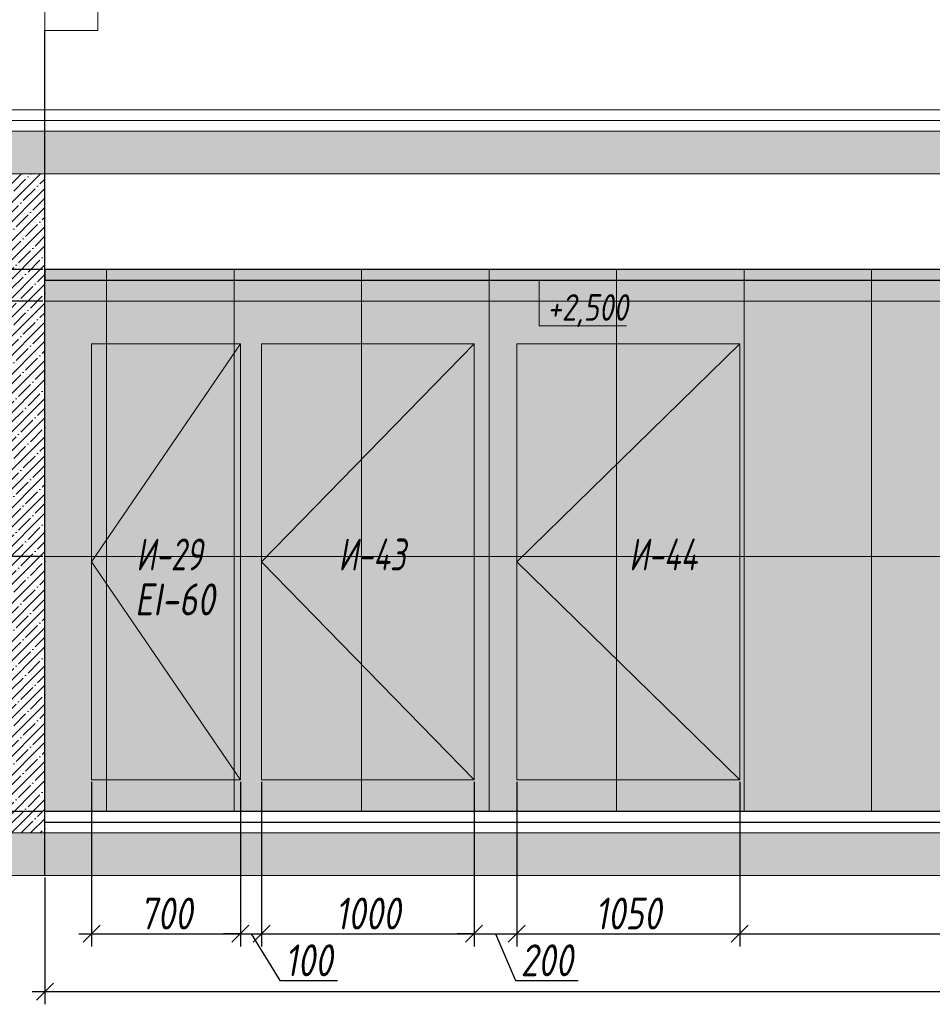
# Model space of a CAD drawing. Header units: millimetres. Extents: x -26888115 to 7466299, y -86687 to 22081.
# Tile 173 of 208: x 157548 to 161842, y -5699 to -1068. Entities that reach past the tile are written whole.
import ezdxf
from ezdxf import colors
from ezdxf.entities.mleader import LeaderData, LeaderLine
from ezdxf.math import Vec2, Vec3

# ---------------------------------------------------------------- set-up
doc = ezdxf.new("R2010")
doc.units = ezdxf.units.MM
doc.linetypes.add('DASHDOT', pattern=[25.4, 12.7, -6.35, 0, -6.35])
doc.layers.get('Defpoints').update_dxf_attribs({"color": 31})
for name, color, linetype, lineweight in [('A-DETL-GENF', 7, 'Continuous', 5), ('dim_pot', 183, 'Continuous', 9), ('nadpisi_v_tablice', 7, 'Continuous', 9), ('Двери', 7, 'Continuous', 5), ('Отделка стен', 253, 'Continuous', 0)]:
    doc.layers.add(name, color=color, linetype=linetype, lineweight=lineweight)
doc.layers.add('dim_obm', color=7, linetype='Continuous', lineweight=9, true_color=0x005700)
doc.layers.add('dim_razv', color=7, linetype='DASHDOT', lineweight=9, true_color=0x285228)
doc.styles.add('fl_iso paper', font='isocpeur.ttf', dxfattribs={"width": 0.8, "oblique": 10})
doc.styles.add('In tre', font='isocpeur.ttf', dxfattribs={"width": 0.8, "oblique": 10})
doc.dimstyles.new('In tre 1_50', dxfattribs={"dimtxt": 150, "dimasz": 80, "dimexe": 60, "dimexo": 10, "dimgap": 20, "dimtad": 1, "dimdec": 0, "dimrnd": 5, "dimzin": 0, "dimdsep": 46, "dimtxsty": 'fl_iso paper', "dimblk": 'OBLIQUE', "dimcen": 0, "dimdle": 60, "dimadec": 0, "dimazin": 0, "dimtfac": 1, "dimtdec": 0, "dimtofl": 0, "dimtmove": 1, "dimatfit": 1, "dimfxl": 40, "dimtolj": 1, "dimtzin": 0, "dimarcsym": 1})

# ---------------------------------------------------------------- blocks, each defined once
blk = doc.blocks.new('_Oblique')
at = {"color": 0, "linetype": 'ByBlock', "lineweight": -2}
blk.add_line((-0.5, -0.5), (0.5, 0.5), dxfattribs=at)
blk = doc.blocks.new('*D38')
at = {"layer": 'Defpoints', "color": 0, "linetype": 'ByBlock', "transparency": 16777216}
for p in [(157666.0339578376, -2392.88969178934), (157311.9466154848, -3592.88969178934), (157666.0339578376, -3592.88969178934)]:
    blk.add_point(p, dxfattribs=at)
at = {"layer": 'dim_razv', "color": 0, "linetype": 'ByBlock', "lineweight": -2, "transparency": 16777216}
for p, q in [((157311.9466154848, -2332.88969178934), (157311.9466154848, -3652.88969178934)), ((157656.0339578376, -2392.88969178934), (157251.9466154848, -2392.88969178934)), ((157656.0339578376, -3592.88969178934), (157251.9466154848, -3592.88969178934))]:
    blk.add_line(p, q, dxfattribs=at)
at = {"layer": 'dim_razv', "color": 0, "linetype": 'ByBlock', "lineweight": -2, "transparency": 16777216, "xscale": 80, "yscale": 80, "zscale": 80}
for p, rotation in [((157311.9466154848, -2392.88969178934), 90), ((157311.9466154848, -3592.88969178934), 270)]:
    blk.add_blockref('_Oblique', p, dxfattribs=dict(at, rotation=rotation))
at = {"layer": 'dim_razv', "color": 0, "linetype": 'ByBlock', "transparency": 16777216, "insert": (157216.9466154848, -2992.889691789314), "char_height": 150, "attachment_point": 5, "rotation": 90, "style": 'fl_iso paper'}
blk.add_mtext('\\A1;1200', dxfattribs=at)
blk = doc.blocks.new('*D39')
at = {"layer": 'Defpoints', "color": 0, "linetype": 'ByBlock', "transparency": 16777216}
for p in [(157666.0339578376, -3592.88969178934), (157311.946615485, -4792.88969178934), (157666.0339578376, -4792.88969178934)]:
    blk.add_point(p, dxfattribs=at)
at = {"layer": 'dim_razv', "color": 0, "linetype": 'ByBlock', "lineweight": -2, "transparency": 16777216}
for p, q in [((157311.946615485, -3532.88969178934), (157311.946615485, -4852.88969178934)), ((157656.0339578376, -3592.88969178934), (157251.946615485, -3592.88969178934)), ((157656.0339578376, -4792.88969178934), (157251.946615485, -4792.88969178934))]:
    blk.add_line(p, q, dxfattribs=at)
at = {"layer": 'dim_razv', "color": 0, "linetype": 'ByBlock', "lineweight": -2, "transparency": 16777216, "xscale": 80, "yscale": 80, "zscale": 80}
for p, rotation in [((157311.946615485, -3592.88969178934), 90), ((157311.946615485, -4792.88969178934), 270)]:
    blk.add_blockref('_Oblique', p, dxfattribs=dict(at, rotation=rotation))
at = {"layer": 'dim_razv', "color": 0, "linetype": 'ByBlock', "transparency": 16777216, "insert": (157216.946615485, -4192.889691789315), "char_height": 150, "attachment_point": 5, "rotation": 90, "style": 'fl_iso paper'}
blk.add_mtext('\\A1;1200', dxfattribs=at)
blk = doc.blocks.new('*D114')
at = {"layer": 'Defpoints', "color": 0, "linetype": 'ByBlock', "transparency": 16777216}
for p in [(156553.1026622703, -2242.889691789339), (157666.0339578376, -2242.88969178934), (157453.9902866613, -4792.88969178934)]:
    blk.add_point(p, dxfattribs=at)
at = {"layer": 'dim_razv', "color": 0, "linetype": 'ByBlock', "lineweight": -2, "transparency": 16777216}
for p, q in [((156553.1026622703, -4852.88969178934), (156553.1026622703, -2182.889691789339)), ((157656.0339578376, -2242.88969178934), (156493.1026622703, -2242.889691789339)), ((157443.9902866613, -4792.88969178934), (156493.1026622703, -4792.88969178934))]:
    blk.add_line(p, q, dxfattribs=at)
at = {"layer": 'dim_razv', "color": 0, "linetype": 'ByBlock', "lineweight": -2, "transparency": 16777216, "xscale": 80, "yscale": 80, "zscale": 80}
for p, rotation in [((156553.1026622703, -2242.889691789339), 90), ((156553.1026622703, -4792.88969178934), 270)]:
    blk.add_blockref('_Oblique', p, dxfattribs=dict(at, rotation=rotation))
at = {"layer": 'dim_razv', "color": 0, "linetype": 'ByBlock', "transparency": 16777216, "insert": (156458.1026622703, -3517.889691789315), "char_height": 150, "attachment_point": 5, "rotation": 90, "style": 'fl_iso paper'}
blk.add_mtext('\\A1;2550*', dxfattribs=at)
blk = doc.blocks.new('*D115')
at = {"layer": 'Defpoints', "color": 0, "linetype": 'ByBlock', "transparency": 16777216}
for p in [(157666.0339578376, -5092.88969178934), (174966.0339578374, -5092.889691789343), (174966.0339578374, -5639.060430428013)]:
    blk.add_point(p, dxfattribs=at)
at = {"layer": 'dim_razv', "color": 0, "linetype": 'ByBlock', "lineweight": -2, "transparency": 16777216}
for p, q in [((157666.0339578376, -5102.88969178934), (157666.0339578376, -5699.060430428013)), ((174966.0339578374, -5102.889691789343), (174966.0339578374, -5699.060430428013)), ((157606.0339578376, -5639.060430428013), (175026.0339578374, -5639.060430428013))]:
    blk.add_line(p, q, dxfattribs=at)
at = {"layer": 'dim_razv', "color": 0, "linetype": 'ByBlock', "lineweight": -2, "transparency": 16777216, "xscale": 80, "yscale": 80, "zscale": 80, "rotation": 180}
blk.add_blockref('_Oblique', (157666.0339578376, -5639.060430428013), dxfattribs=at)
at = {"layer": 'dim_razv', "color": 0, "linetype": 'ByBlock', "lineweight": -2, "transparency": 16777216, "xscale": 80, "yscale": 80, "zscale": 80}
blk.add_blockref('_Oblique', (174966.0339578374, -5639.060430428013), dxfattribs=at)
at = {"layer": 'dim_razv', "color": 0, "linetype": 'ByBlock', "transparency": 16777216, "insert": (166316.0339578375, -5544.060430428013), "char_height": 150, "attachment_point": 5, "style": 'fl_iso paper'}
blk.add_mtext('\\A1;17300', dxfattribs=at)
blk = doc.blocks.new('*D132')
at = {"layer": 'Defpoints', "color": 0, "linetype": 'ByBlock', "transparency": 16777216}
for p in [(159686.0339577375, -4642.889691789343), (159886.0339585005, -4642.889691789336), (159886.0339585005, -5367.096635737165)]:
    blk.add_point(p, dxfattribs=at)
at = {"layer": 'dim_razv', "color": 0, "linetype": 'ByBlock', "lineweight": -2, "transparency": 16777216}
for p, q in [((159686.0339577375, -4652.889691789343), (159686.0339577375, -5427.096635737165)), ((159886.0339585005, -4652.889691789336), (159886.0339585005, -5427.096635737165)), ((159686.0339577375, -5367.096635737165), (159606.0339577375, -5367.096635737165)), ((159686.0339577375, -5367.096635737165), (159886.0339585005, -5367.096635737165)), ((159786.033958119, -5367.096635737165), (159880.533958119, -5587.096635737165)), ((159886.0339585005, -5367.096635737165), (159966.0339585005, -5367.096635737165)), ((159880.533958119, -5587.096635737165), (160174.9830052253, -5587.096635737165))]:
    blk.add_line(p, q, dxfattribs=at)
at = {"layer": 'dim_razv', "color": 0, "linetype": 'ByBlock', "lineweight": -2, "transparency": 16777216, "xscale": 80, "yscale": 80, "zscale": 80}
blk.add_blockref('_Oblique', (159686.0339577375, -5367.096635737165), dxfattribs=at)
at = {"layer": 'dim_razv', "color": 0, "linetype": 'ByBlock', "lineweight": -2, "transparency": 16777216, "xscale": 80, "yscale": 80, "zscale": 80, "rotation": 180}
blk.add_blockref('_Oblique', (159886.0339585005, -5367.096635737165), dxfattribs=at)
at = {"layer": 'dim_razv', "color": 0, "linetype": 'ByBlock', "transparency": 16777216, "insert": (160027.7584816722, -5492.096635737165), "char_height": 150, "attachment_point": 5, "style": 'fl_iso paper'}
blk.add_mtext('\\A1;200', dxfattribs=at)
blk = doc.blocks.new('*D133')
at = {"layer": 'Defpoints', "color": 0, "linetype": 'ByBlock', "transparency": 16777216}
for p in [(159886.0339585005, -4642.889691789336), (160936.0339585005, -4642.889691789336), (160936.0339585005, -5367.096635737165)]:
    blk.add_point(p, dxfattribs=at)
at = {"layer": 'dim_razv', "color": 0, "linetype": 'ByBlock', "lineweight": -2, "transparency": 16777216}
for p, q in [((159886.0339585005, -4652.889691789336), (159886.0339585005, -5427.096635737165)), ((160936.0339585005, -4652.889691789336), (160936.0339585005, -5427.096635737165)), ((159826.0339585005, -5367.096635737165), (160996.0339585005, -5367.096635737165))]:
    blk.add_line(p, q, dxfattribs=at)
at = {"layer": 'dim_razv', "color": 0, "linetype": 'ByBlock', "lineweight": -2, "transparency": 16777216, "xscale": 80, "yscale": 80, "zscale": 80, "rotation": 180}
blk.add_blockref('_Oblique', (159886.0339585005, -5367.096635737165), dxfattribs=at)
at = {"layer": 'dim_razv', "color": 0, "linetype": 'ByBlock', "lineweight": -2, "transparency": 16777216, "xscale": 80, "yscale": 80, "zscale": 80}
blk.add_blockref('_Oblique', (160936.0339585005, -5367.096635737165), dxfattribs=at)
at = {"layer": 'dim_razv', "color": 0, "linetype": 'ByBlock', "transparency": 16777216, "insert": (160411.0339585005, -5272.096635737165), "char_height": 150, "attachment_point": 5, "style": 'fl_iso paper'}
blk.add_mtext('\\A1;1050', dxfattribs=at)
blk = doc.blocks.new('*D134')
at = {"layer": 'Defpoints', "color": 0, "linetype": 'ByBlock', "transparency": 16777216}
for p in [(160936.0339585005, -4642.889691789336), (163956.0339578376, -4792.889691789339), (163956.0339578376, -5367.096635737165)]:
    blk.add_point(p, dxfattribs=at)
at = {"layer": 'dim_razv', "color": 0, "linetype": 'ByBlock', "lineweight": -2, "transparency": 16777216}
for p, q in [((160936.0339585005, -4652.889691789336), (160936.0339585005, -5427.096635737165)), ((163956.0339578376, -4802.889691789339), (163956.0339578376, -5427.096635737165)), ((160876.0339585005, -5367.096635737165), (164016.0339578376, -5367.096635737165))]:
    blk.add_line(p, q, dxfattribs=at)
at = {"layer": 'dim_razv', "color": 0, "linetype": 'ByBlock', "lineweight": -2, "transparency": 16777216, "xscale": 80, "yscale": 80, "zscale": 80, "rotation": 180}
blk.add_blockref('_Oblique', (160936.0339585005, -5367.096635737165), dxfattribs=at)
at = {"layer": 'dim_razv', "color": 0, "linetype": 'ByBlock', "lineweight": -2, "transparency": 16777216, "xscale": 80, "yscale": 80, "zscale": 80}
blk.add_blockref('_Oblique', (163956.0339578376, -5367.096635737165), dxfattribs=at)
at = {"layer": 'dim_razv', "color": 0, "linetype": 'ByBlock', "transparency": 16777216, "insert": (162446.033958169, -5272.096635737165), "char_height": 150, "attachment_point": 5, "style": 'fl_iso paper'}
blk.add_mtext('\\A1;3020', dxfattribs=at)
blk = doc.blocks.new('*D201')
at = {"layer": 'Defpoints', "color": 0, "linetype": 'ByBlock', "transparency": 16777216}
for p in [(157311.9466154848, -2242.88969178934), (157656.0339578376, -2242.88969178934), (157656.0339578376, -2392.88969178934)]:
    blk.add_point(p, dxfattribs=at)
at = {"layer": 'dim_razv', "color": 0, "linetype": 'ByBlock', "lineweight": -2, "transparency": 16777216}
for p, q in [((157146.9466154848, -2153.16516823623), (157146.9466154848, -1788.170666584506)), ((157311.9466154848, -2317.88969178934), (157146.9466154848, -2153.16516823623)), ((157311.9466154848, -2242.88969178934), (157311.9466154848, -2162.88969178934)), ((157646.0339578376, -2242.88969178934), (157251.9466154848, -2242.88969178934)), ((157311.9466154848, -2392.88969178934), (157311.9466154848, -2242.88969178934)), ((157646.0339578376, -2392.88969178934), (157251.9466154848, -2392.88969178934)), ((157311.9466154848, -2392.88969178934), (157311.9466154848, -2472.88969178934))]:
    blk.add_line(p, q, dxfattribs=at)
at = {"layer": 'dim_razv', "color": 0, "linetype": 'ByBlock', "lineweight": -2, "transparency": 16777216, "xscale": 80, "yscale": 80, "zscale": 80}
for p, rotation in [((157311.9466154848, -2242.88969178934), 270), ((157311.9466154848, -2392.88969178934), 90)]:
    blk.add_blockref('_Oblique', p, dxfattribs=dict(at, rotation=rotation))
at = {"layer": 'dim_razv', "color": 0, "linetype": 'ByBlock', "transparency": 16777216, "insert": (157051.9466154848, -1970.667917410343), "char_height": 150, "attachment_point": 5, "rotation": 90, "style": 'fl_iso paper'}
blk.add_mtext('\\A1;150*', dxfattribs=at)
blk = doc.blocks.new('*D254')
at = {"layer": 'Defpoints', "color": 0, "linetype": 'ByBlock', "transparency": 16777216}
for p in [(157886.0339578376, -4642.88969178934), (158586.0339579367, -4642.88969178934), (158586.0339579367, -5367.096635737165)]:
    blk.add_point(p, dxfattribs=at)
at = {"layer": 'dim_razv', "color": 0, "linetype": 'ByBlock', "lineweight": -2, "transparency": 16777216}
for p, q in [((157886.0339578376, -4652.88969178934), (157886.0339578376, -5427.096635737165)), ((158586.0339579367, -4652.88969178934), (158586.0339579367, -5427.096635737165)), ((157826.0339578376, -5367.096635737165), (158646.0339579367, -5367.096635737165))]:
    blk.add_line(p, q, dxfattribs=at)
at = {"layer": 'dim_razv', "color": 0, "linetype": 'ByBlock', "lineweight": -2, "transparency": 16777216, "xscale": 80, "yscale": 80, "zscale": 80, "rotation": 180}
blk.add_blockref('_Oblique', (157886.0339578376, -5367.096635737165), dxfattribs=at)
at = {"layer": 'dim_razv', "color": 0, "linetype": 'ByBlock', "lineweight": -2, "transparency": 16777216, "xscale": 80, "yscale": 80, "zscale": 80}
blk.add_blockref('_Oblique', (158586.0339579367, -5367.096635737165), dxfattribs=at)
at = {"layer": 'dim_razv', "color": 0, "linetype": 'ByBlock', "transparency": 16777216, "insert": (158236.0339578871, -5272.096635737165), "char_height": 150, "attachment_point": 5, "style": 'fl_iso paper'}
blk.add_mtext('\\A1;700', dxfattribs=at)
blk = doc.blocks.new('*D255')
at = {"layer": 'Defpoints', "color": 0, "linetype": 'ByBlock', "transparency": 16777216}
for p in [(158686.0339578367, -4642.889691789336), (159686.0339577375, -4642.889691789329), (159686.0339577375, -5367.096635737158)]:
    blk.add_point(p, dxfattribs=at)
at = {"layer": 'dim_razv', "color": 0, "linetype": 'ByBlock', "lineweight": -2, "transparency": 16777216}
for p, q in [((158686.0339578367, -4652.889691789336), (158686.0339578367, -5427.096635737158)), ((159686.0339577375, -4652.889691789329), (159686.0339577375, -5427.096635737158)), ((158626.0339578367, -5367.096635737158), (159746.0339577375, -5367.096635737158))]:
    blk.add_line(p, q, dxfattribs=at)
at = {"layer": 'dim_razv', "color": 0, "linetype": 'ByBlock', "lineweight": -2, "transparency": 16777216, "xscale": 80, "yscale": 80, "zscale": 80, "rotation": 180}
blk.add_blockref('_Oblique', (158686.0339578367, -5367.096635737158), dxfattribs=at)
at = {"layer": 'dim_razv', "color": 0, "linetype": 'ByBlock', "lineweight": -2, "transparency": 16777216, "xscale": 80, "yscale": 80, "zscale": 80}
blk.add_blockref('_Oblique', (159686.0339577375, -5367.096635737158), dxfattribs=at)
at = {"layer": 'dim_razv', "color": 0, "linetype": 'ByBlock', "transparency": 16777216, "insert": (159186.0339577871, -5272.096635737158), "char_height": 150, "attachment_point": 5, "style": 'fl_iso paper'}
blk.add_mtext('\\A1;1000', dxfattribs=at)
blk = doc.blocks.new('*D302')
at = {"layer": 'Defpoints', "color": 0, "linetype": 'ByBlock', "transparency": 16777216}
for p in [(158586.0339579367, -4642.88969178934), (158686.0339578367, -4642.889691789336), (158686.0339578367, -5367.096635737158)]:
    blk.add_point(p, dxfattribs=at)
at = {"layer": 'dim_razv', "color": 0, "linetype": 'ByBlock', "lineweight": -2, "transparency": 16777216}
for p, q in [((158586.0339579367, -4652.88969178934), (158586.0339579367, -5427.096635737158)), ((158686.0339578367, -4652.889691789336), (158686.0339578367, -5427.096635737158)), ((158586.0339579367, -5367.096635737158), (158506.0339579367, -5367.096635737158)), ((158586.0339579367, -5367.096635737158), (158686.0339578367, -5367.096635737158)), ((158636.0339578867, -5367.096635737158), (158772.0231161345, -5587.096635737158)), ((158686.0339578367, -5367.096635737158), (158766.0339578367, -5367.096635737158)), ((158772.0231161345, -5587.096635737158), (159042.4721632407, -5587.096635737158))]:
    blk.add_line(p, q, dxfattribs=at)
at = {"layer": 'dim_razv', "color": 0, "linetype": 'ByBlock', "lineweight": -2, "transparency": 16777216, "xscale": 80, "yscale": 80, "zscale": 80}
blk.add_blockref('_Oblique', (158586.0339579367, -5367.096635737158), dxfattribs=at)
at = {"layer": 'dim_razv', "color": 0, "linetype": 'ByBlock', "lineweight": -2, "transparency": 16777216, "xscale": 80, "yscale": 80, "zscale": 80, "rotation": 180}
blk.add_blockref('_Oblique', (158686.0339578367, -5367.096635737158), dxfattribs=at)
at = {"layer": 'dim_razv', "color": 0, "linetype": 'ByBlock', "transparency": 16777216, "insert": (158907.2476396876, -5492.096635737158), "char_height": 150, "attachment_point": 5, "style": 'fl_iso paper'}
blk.add_mtext('\\A1;100', dxfattribs=at)

msp = doc.modelspace()

# ---------------------------------------------------------------- hatches: boundary and pattern name
at = {"layer": 'A-DETL-GENF'}
h = msp.add_hatch(dxfattribs=at)
h.set_pattern_fill('ANSI35', color=256, scale=20, style=0)
h.set_pattern_definition([(45, (32423.26345091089, -12634.10193974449), (-89.80256121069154, 89.80256121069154), []), (45, (32513.06605091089, -12634.10193974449), (-89.80256121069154, 89.80256121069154), [158.75, -31.75, 0, -31.75])])
h.paths.add_polyline_path([(156807.4498004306, -1792.88969178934), (206594.8653948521, -1792.889691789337), (206594.8653948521, -1592.889691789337), (156807.4498004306, -1592.88969178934)])
h.paths.add_polyline_path([(156807.4498004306, -5092.88969178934), (206594.8653948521, -5092.889691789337), (206594.8653948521, -4892.889691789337), (156807.4498004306, -4892.88969178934)])
h = msp.add_hatch(dxfattribs=at)
h.set_pattern_fill('ANSI35', color=256, scale=10, style=0)
h.set_pattern_definition([(45, (4260.000000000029, 0), (-44.90128060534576, 44.90128060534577), []), (45, (4304.90130000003, 0), (-44.90128060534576, 44.90128060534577), [79.375, -15.875, 0, -15.875])])
h.paths.add_polyline_path([(157466.0339578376, -1792.88969178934), (157666.0339578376, -1792.88969178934), (157666.0339578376, -4892.88969178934), (157466.0339578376, -4892.88969178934)])
at = {"layer": 'dim_obm'}
msp.add_hatch(color=256, dxfattribs=at).paths.add_polyline_path([(160059.8631442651, -2360.922828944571), (159991.8300071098, -2292.88969178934), (159923.7968699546, -2360.922828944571), (159935.3424761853, -2372.46843517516), (159991.8300071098, -2315.980904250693), (160048.3175380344, -2372.46843517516)], flags=0)
at = {"layer": 'dim_razv', "true_color": 0xeceae4, "transparency": 33554687}
h = msp.add_hatch(dxfattribs=at)
h.set_pattern_fill('AR-SAND', color=254, scale=3, angle=315)
h.set_pattern_definition([(352.5, (0, 0), (100.4260467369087, 107.2144046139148), [0, -115.824, 0, -129.54, 0, -123.825]), (322.5, (0, 0), (247.4198554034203, 56.70327831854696), [0, -62.48400000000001, 0, -104.394, 0, -40.005]), (282.5, (-66.27429017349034, 66.27429017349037), (168.0996935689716, -167.4899477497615), [0, -38.09999999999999, 0, -137.16, 0, -179.07]), (272.5, (-66.27429017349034, 66.27429017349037), (209.2652344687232, -114.6843327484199), [0, -19.05, 0, -89.916, 0, -102.87])])
h.paths.add_polyline_path([(206086.0339578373, -4792.889691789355), (170136.0339578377, -4792.889691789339), (170136.0339578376, -2592.88969178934), (168686.0339578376, -2592.88969178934), (168686.0339578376, -4792.889691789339), (165916.0339578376, -4792.889691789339), (165916.0339578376, -2612.889691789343), (163956.0339578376, -2612.889691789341), (163956.0339578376, -4792.889691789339), (157666.0339578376, -4792.88969178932), (157666.0339578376, -2242.889691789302), (206086.0339578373, -2242.889691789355)])
h.paths.add_polyline_path([(172249.8228697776, -3362.889691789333), (172999.8228697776, -3362.889691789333), (172999.8228697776, -4712.889691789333), (172249.8228697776, -4712.889691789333)], flags=16)

# ---------------------------------------------------------------- linework, layer by layer
at = {"lineweight": 30}
for points in [[(157666.0339578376, -5092.88969178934), (157666.0339578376, -1119.328899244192)], [(170186.0339578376, -4792.889691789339), (157666.0339578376, -4792.88969178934)], [(157666.0339578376, -4842.88969178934), (180056.0339578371, -4842.889691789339)]]:
    msp.add_lwpolyline(points, dxfattribs=at)
at = {"lineweight": 13}
for points in [[(156807.4498004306, -1542.88969178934), (206594.8653948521, -1542.889691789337), (206594.8653948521, -1492.889691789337), (156807.4498004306, -1492.88969178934)], [(206594.8653948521, -1592.889691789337), (156807.4498004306, -1592.88969178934), (156807.4498004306, -1542.88969178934), (206594.8653948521, -1542.889691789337)], [(156807.4498004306, -1792.88969178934), (206594.8653948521, -1792.889691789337), (206594.8653948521, -1592.889691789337), (156807.4498004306, -1592.88969178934)], [(157666.0339578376, -4892.88969178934), (157466.0339578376, -4892.88969178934), (157466.0339578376, -1792.88969178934), (157666.0339578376, -1792.88969178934)], [(157466.0339578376, -1792.88969178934), (157666.0339578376, -1792.88969178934), (157666.0339578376, -4892.88969178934), (157466.0339578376, -4892.88969178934)], [(157886.0339578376, -4642.88969178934), (157886.0339578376, -2592.88969178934), (158586.0339579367, -2592.88969178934), (158586.0339579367, -4642.88969178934)], [(158686.0339578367, -4642.889691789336), (158686.0339578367, -2592.889691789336), (159686.0339577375, -2592.889691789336), (159686.0339577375, -4642.889691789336)], [(159886.0339585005, -4642.889691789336), (159886.0339585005, -2592.889691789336), (160936.0339585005, -2592.889691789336), (160936.0339585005, -4642.889691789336)], [(156807.4498004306, -5092.88969178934), (206594.8653948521, -5092.889691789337), (206594.8653948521, -4892.889691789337), (156807.4498004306, -4892.88969178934)]]:
    msp.add_lwpolyline(points, close=True, dxfattribs=at)
at = {"lineweight": 30}
msp.add_lwpolyline([(206086.0339578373, -2242.889691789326), (157666.0339578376, -2242.889691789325), (157666.0339578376, -2292.88969178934), (206086.0339578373, -2292.88969178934)], close=True, dxfattribs=at)
at = {"linetype": 'ByBlock', "lineweight": 0}
msp.add_lwpolyline([(206086.0339578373, -4792.889691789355), (170136.0339578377, -4792.889691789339), (170136.0339578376, -2592.88969178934), (168686.0339578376, -2592.88969178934), (168686.0339578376, -4792.889691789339), (165916.0339578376, -4792.889691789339), (165916.0339578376, -2612.889691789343), (163956.0339578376, -2612.889691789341), (163956.0339578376, -4792.889691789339), (157666.0339578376, -4792.88969178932), (157666.0339578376, -2242.889691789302), (206086.0339578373, -2242.889691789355)], close=True, dxfattribs=at)
at = {"lineweight": 13}
for points in [[(158586.0339579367, -2592.88969178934), (157886.0339578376, -3617.88969178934), (158586.0339579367, -4642.88969178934)], [(159686.0339577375, -2592.889691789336), (158686.0339578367, -3617.889691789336), (159686.0339577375, -4642.889691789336)], [(160936.0339585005, -2592.889691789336), (159886.0339585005, -3617.889691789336), (160936.0339585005, -4642.889691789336)], [(206286.0339578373, -4842.889691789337), (206594.8653948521, -4842.889691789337), (206594.8653948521, -4892.889691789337), (156807.4498004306, -4892.88969178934), (156807.4498004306, -4842.88969178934), (157466.0339578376, -4842.88969178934)], [(157666.0339578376, -4842.88969178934), (171436.0339578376, -4842.889691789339)]]:
    msp.add_lwpolyline(points, dxfattribs=at)
at = {"layer": 'dim_obm'}
msp.add_lwpolyline([(159991.8300071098, -2292.88969178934), (159991.8300071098, -2372.889691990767), (159991.8300071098, -2508.362051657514), (160402.7837960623, -2508.362051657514)], dxfattribs=at)
at = {"layer": 'dim_pot', "color": 10, "lineweight": 0}
msp.add_lwpolyline([(157666.0339578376, -819.3288992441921), (157916.0339578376, -819.3288992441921), (157916.0339578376, -1119.328899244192), (157666.0339578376, -1119.328899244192)], close=True, dxfattribs=at)
at = {"layer": 'Отделка стен', "transparency": 33554687}
for points in [[(157666.0339578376, -2242.889691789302), (157666.0339578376, -2392.88969178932), (157956.0339578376, -2392.88969178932), (157956.0339578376, -2242.889691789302)], [(157956.0339578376, -2242.889691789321), (157956.0339578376, -2392.889691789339), (158556.0339578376, -2392.889691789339), (158556.0339578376, -2242.889691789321)], [(158556.0339578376, -2242.88969178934), (158556.0339578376, -2392.889691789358), (159156.0339578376, -2392.889691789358), (159156.0339578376, -2242.88969178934)], [(159156.0339578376, -2242.88969178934), (159156.0339578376, -2392.889691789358), (159756.0339578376, -2392.889691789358), (159756.0339578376, -2242.88969178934)], [(159756.0339578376, -2242.889691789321), (159756.0339578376, -2392.889691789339), (160356.0339578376, -2392.889691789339), (160356.0339578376, -2242.889691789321)], [(160356.0339578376, -2242.889691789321), (160356.0339578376, -2392.889691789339), (160956.0339578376, -2392.889691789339), (160956.0339578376, -2242.889691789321)], [(160956.0339578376, -2242.889691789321), (160956.0339578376, -2392.889691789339), (161556.0339578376, -2392.889691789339), (161556.0339578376, -2242.889691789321)], [(161556.0339578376, -2242.889691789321), (161556.0339578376, -2392.889691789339), (162156.0339578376, -2392.889691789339), (162156.0339578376, -2242.889691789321)], [(157666.0339578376, -2392.88969178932), (157666.0339578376, -3592.88969178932), (157956.0339578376, -3592.88969178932), (157956.0339578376, -2392.88969178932)], [(157956.0339578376, -2392.889691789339), (157956.0339578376, -3592.889691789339), (158556.0339578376, -3592.889691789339), (158556.0339578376, -2392.889691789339)], [(158556.0339578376, -2392.889691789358), (158556.0339578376, -3592.889691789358), (159156.0339578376, -3592.889691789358), (159156.0339578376, -2392.889691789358)], [(159156.0339578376, -2392.889691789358), (159156.0339578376, -3592.889691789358), (159756.0339578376, -3592.889691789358), (159756.0339578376, -2392.889691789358)], [(159756.0339578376, -2392.889691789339), (159756.0339578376, -3592.889691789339), (160356.0339578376, -3592.889691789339), (160356.0339578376, -2392.889691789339)], [(160356.0339578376, -2392.889691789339), (160356.0339578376, -3592.889691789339), (160956.0339578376, -3592.889691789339), (160956.0339578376, -2392.889691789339)], [(160956.0339578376, -2392.889691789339), (160956.0339578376, -3592.889691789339), (161556.0339578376, -3592.889691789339), (161556.0339578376, -2392.889691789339)], [(161556.0339578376, -2392.889691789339), (161556.0339578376, -3592.889691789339), (162156.0339578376, -3592.889691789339), (162156.0339578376, -2392.889691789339)], [(157666.0339578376, -3592.88969178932), (157666.0339578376, -4792.88969178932), (157956.0339578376, -4792.88969178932), (157956.0339578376, -3592.88969178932)], [(157956.0339578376, -3592.889691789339), (157956.0339578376, -4792.889691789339), (158556.0339578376, -4792.889691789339), (158556.0339578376, -3592.889691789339)], [(158556.0339578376, -3592.889691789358), (158556.0339578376, -4792.889691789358), (159156.0339578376, -4792.889691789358), (159156.0339578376, -3592.889691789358)], [(159156.0339578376, -3592.889691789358), (159156.0339578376, -4792.889691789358), (159756.0339578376, -4792.889691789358), (159756.0339578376, -3592.889691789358)], [(159756.0339578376, -3592.889691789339), (159756.0339578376, -4792.889691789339), (160356.0339578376, -4792.889691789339), (160356.0339578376, -3592.889691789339)], [(160356.0339578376, -3592.889691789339), (160356.0339578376, -4792.889691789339), (160956.0339578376, -4792.889691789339), (160956.0339578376, -3592.889691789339)], [(160956.0339578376, -3592.889691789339), (160956.0339578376, -4792.889691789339), (161556.0339578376, -4792.889691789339), (161556.0339578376, -3592.889691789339)], [(161556.0339578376, -3592.889691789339), (161556.0339578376, -4792.889691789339), (162156.0339578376, -4792.889691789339), (162156.0339578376, -3592.889691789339)]]:
    msp.add_lwpolyline(points, close=True, dxfattribs=at)

# ---------------------------------------------------------------- texts
at = {"layer": 'dim_obm', "insert": (160030.2417528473, -2359.204910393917), "char_height": 125, "attachment_point": 1, "line_spacing_factor": 0.6666666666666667, "style": 'fl_iso paper'}
msp.add_mtext('+2,500', dxfattribs=at)
at = {"layer": 'nadpisi_v_tablice', "lineweight": 18, "attachment_point": 1, "style": 'fl_iso paper'}
for s, insert, char_height, width in [('\\pi1232.9;Условные обозначения систем ОВиК', (110923.6783790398, -1449.40067070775), 400, 9720.361538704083), ('\\pi1853.2;Обозначение \\P\\pi1685.2;и изображение', (108648.8098369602, -2794.083545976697), 300, 5595.364649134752)]:
    msp.add_mtext(s, dxfattribs=dict(at, insert=insert, char_height=char_height, width=width))
at = {"layer": 'Двери', "lineweight": 0, "char_height": 150, "attachment_point": 5, "style": 'fl_iso paper'}
for s, insert in [('{\\W0.7;И-29}', (158251.6687434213, -3583.504221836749)), ('{\\W0.7;И-43}', (159205.4870611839, -3583.504221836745)), ('{\\W0.7;И-44}', (160575.2447641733, -3583.504221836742))]:
    msp.add_mtext_dynamic_manual_height_columns(s, width=190.261031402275, gutter_width=1350, heights=[0], dxfattribs=dict(at, insert=insert))
at = {"layer": 'Двери', "lineweight": 0, "insert": (158277.8063765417, -3794.750696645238), "char_height": 150, "width": 190.261031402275, "attachment_point": 5, "style": 'fl_iso paper'}
msp.add_mtext('EI-60', dxfattribs=at)

# ---------------------------------------------------------------- dimensions: what is measured, and where the dimension line sits
at = {"layer": 'dim_razv', "linetype": 'ByBlock'}
dim = msp.add_linear_dim(base=(157311.9466154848, -2242.88969178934), p1=(157656.0339578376, -2392.88969178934), p2=(157656.0339578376, -2242.88969178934), angle=90, text='<>*', dimstyle='In tre 1_50', dxfattribs=at)
dim.commit()
dim.dimension.update_dxf_attribs({"geometry": '*D201', "text_midpoint": (157146.9466154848, -2133.165168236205), "dimtype": 160})
dim = msp.add_linear_dim(base=(156553.1026622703, -2242.889691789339), p1=(157453.9902866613, -4792.88969178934), p2=(157666.0339578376, -2242.88969178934), angle=90, text='<>*', dimstyle='In tre 1_50', dxfattribs=at)
dim.commit()
dim.dimension.update_dxf_attribs({"geometry": '*D114', "text_midpoint": (156458.1026622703, -3517.889691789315)})
for base, p1, p2, picture, middle in [((157311.9466154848, -3592.88969178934), (157666.0339578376, -2392.88969178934), (157666.0339578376, -3592.88969178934), '*D38', (157216.9466154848, -2992.889691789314)), ((157311.946615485, -4792.88969178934), (157666.0339578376, -3592.88969178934), (157666.0339578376, -4792.88969178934), '*D39', (157216.946615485, -4192.889691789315))]:
    dim = msp.add_linear_dim(base=base, p1=p1, p2=p2, angle=90, dimstyle='In tre 1_50', dxfattribs=at)
    dim.commit()
    dim.dimension.update_dxf_attribs({"geometry": picture, "text_midpoint": middle})
for base, p1, p2, picture, middle in [((158586.0339579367, -5367.096635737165), (157886.0339578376, -4642.88969178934), (158586.0339579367, -4642.88969178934), '*D254', (158236.0339578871, -5272.096635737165)), ((159686.0339577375, -5367.096635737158), (158686.0339578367, -4642.889691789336), (159686.0339577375, -4642.889691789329), '*D255', (159186.0339577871, -5272.096635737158)), ((160936.0339585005, -5367.096635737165), (159886.0339585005, -4642.889691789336), (160936.0339585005, -4642.889691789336), '*D133', (160411.0339585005, -5272.096635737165)), ((163956.0339578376, -5367.096635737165), (160936.0339585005, -4642.889691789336), (163956.0339578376, -4792.889691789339), '*D134', (162446.033958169, -5272.096635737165)), ((174966.0339578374, -5639.060430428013), (157666.0339578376, -5092.88969178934), (174966.0339578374, -5092.889691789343), '*D115', (166316.0339578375, -5544.060430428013))]:
    dim = msp.add_linear_dim(base=base, p1=p1, p2=p2, dimstyle='In tre 1_50', dxfattribs=at)
    dim.commit()
    dim.dimension.update_dxf_attribs({"geometry": picture, "text_midpoint": middle})
for base, p1, p2, picture, middle in [((158686.0339578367, -5367.096635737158), (158586.0339579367, -4642.88969178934), (158686.0339578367, -4642.889691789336), '*D302', (158792.0231161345, -5587.096635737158)), ((159886.0339585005, -5367.096635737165), (159686.0339577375, -4642.889691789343), (159886.0339585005, -4642.889691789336), '*D132', (159900.533958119, -5587.096635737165))]:
    dim = msp.add_linear_dim(base=base, p1=p1, p2=p2, dimstyle='In tre 1_50', dxfattribs=at)
    dim.commit()
    dim.dimension.update_dxf_attribs({"geometry": picture, "text_midpoint": middle, "dimtype": 160})

# ---------------------------------------------------------------- leaders
at = {"layer": 'dim_razv', "color": 0, "linetype": 'ByBlock'}
ml = msp.add_multileader_mtext('Standard', dxfattribs=at)
ml.set_content('Решетка вентиляционная декоративная 850х400 в цвет стен', style='In tre')
ml.set_leader_properties()
ml.build(insert=Vec2(0, 0))
ml.multileader.update_dxf_attribs({"text_left_attachment_type": 6, "text_right_attachment_type": 6, "dogleg_length": 1, "arrow_head_size": 0, "scale": 49.99999999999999})
ctx = ml.context
ctx.base_point, ctx.scale, ctx.char_height, ctx.arrow_head_size, ctx.landing_gap_size, ctx.plane_origin = Vec3(159670.7658123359, -762.5777107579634), 49.99999999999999, 150, 0, 4.499999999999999, Vec3(169161.0878601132, -2850.34959932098)
ctx.left_attachment, ctx.right_attachment = 6, 6
notes = []
notes.append((ctx, [(0, (1, 1, 0), (162578.0763337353, -762.5777107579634), (-1, 0), 49.99999999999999, [(1, [(162936.0339574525, -2092.88969178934)], 0, [])])]))
ctx.mtext.insert, ctx.mtext.width, ctx.mtext.defined_height, ctx.mtext.flow_direction = Vec3(159675.2658123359, -567.5777107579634), 2996.731932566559, 696.6098129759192, 5
for ctx, leaders in notes:
    for number, flags, end, landing, length, lines in leaders:
        leader = LeaderData()
        leader.index, (leader.has_last_leader_line, leader.has_dogleg_vector, leader.attachment_direction) = number, flags
        leader.last_leader_point, leader.dogleg_vector, leader.dogleg_length = Vec3(end), Vec3(landing), length
        for number, points, colour, breaks in lines:
            line = LeaderLine()
            line.index, line.vertices, line.color, line.breaks = number, Vec3.list(points), colors.encode_raw_color(colour), breaks
            leader.lines.append(line)
        ctx.leaders.append(leader)

doc.saveas('drawing.dxf')
